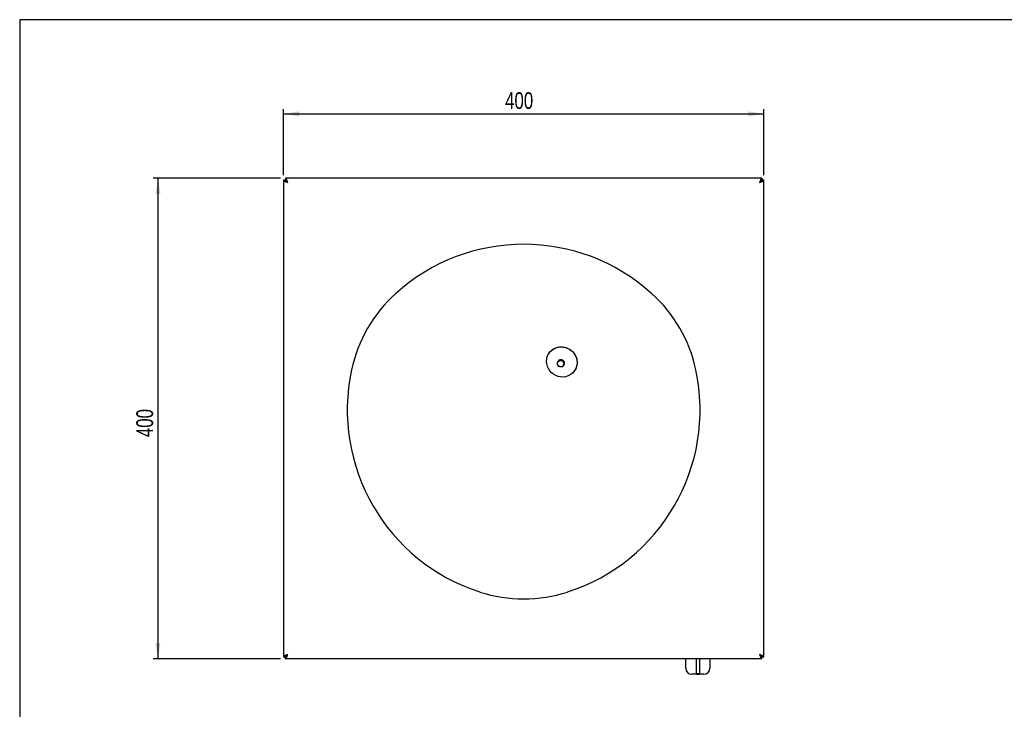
# Model space of a CAD drawing. Extents: x 19 to 1659, y 20 to 1168.
# Tile 2 of 3: x 19 to 839, y 594 to 1168. Entities that reach past the tile are written whole.
import ezdxf

# ---------------------------------------------------------------- set-up
doc = ezdxf.new("R2010")
doc.units = 0
doc.layers.get('0').update_dxf_attribs({"linetype": 'CONTINUOUS'})
doc.layers.add('SLD-0', color=179, linetype='CONTINUOUS')
doc.styles.add('SLDTEXTSTYLE2', font='TXT', dxfattribs={"width": 0.75})
doc.dimstyles.new('SLDDIMSTYLE0', dxfattribs={"dimtxt": 14, "dimasz": 13.208, "dimexe": 0, "dimexo": 0.0625, "dimgap": 3.5, "dimtad": 1, "dimdec": 1, "dimrnd": 1e-09, "dimzin": 12, "dimtxsty": 'SLDTEXTSTYLE2', "dimsah": 1, "dimcen": 0.09, "dimazin": 3, "dimtfac": 1, "dimtdec": 1, "dimtofl": 0, "dimtmove": 0, "dimatfit": 3, "dimtolj": 1, "dimtzin": 12})

# ---------------------------------------------------------------- blocks, each defined once
blk = doc.blocks.new('*D0')
at = {"layer": 'SLD-0'}
for p, q in [((238.94, 1038.55), (238.94, 1093.66)), ((638.94, 1038.55), (638.94, 1093.66)), ((238.94, 1089.66), (638.94, 1089.66))]:
    blk.add_line(p, q, dxfattribs=at)
for points in [[(238.94, 1089.66), (252.15, 1087.63), (252.15, 1091.7)], [(638.94, 1089.66), (625.73, 1091.7), (625.73, 1087.63)]]:
    blk.add_solid(points, dxfattribs=at)
at = {"layer": 'SLD-0', "insert": (423.43, 1107.71), "char_height": 14, "attachment_point": 1, "style": 'SLDTEXTSTYLE2'}
blk.add_mtext('400', dxfattribs=at)
blk = doc.blocks.new('*D1')
at = {"layer": 'SLD-0'}
for p, q in [((236.51, 1036.05), (130.36, 1036.05)), ((134.36, 1036.05), (134.36, 636.05)), ((236.51, 636.05), (130.36, 636.05))]:
    blk.add_line(p, q, dxfattribs=at)
for points in [[(134.36, 1036.05), (132.33, 1022.84), (136.4, 1022.84)], [(134.36, 636.05), (136.4, 649.26), (132.33, 649.26)]]:
    blk.add_solid(points, dxfattribs=at)
at = {"layer": 'SLD-0', "insert": (116.32, 820.54), "char_height": 14, "attachment_point": 1, "rotation": 90, "style": 'SLDTEXTSTYLE2'}
blk.add_mtext('400', dxfattribs=at)

msp = doc.modelspace()

# ---------------------------------------------------------------- linework, layer by layer
at = {"color": 7, "linetype": 'CONTINUOUS'}
for p, q in [((1659.2, 1168), (19.2, 1168)), ((19.2, 1168), (19.2, 20)), ((240.44, 1034.55), (238.94, 1034.55)), ((238.94, 1034.55), (238.94, 1034.48)), ((238.94, 1034.48), (238.94, 637.62)), ((238.94, 1034.48), (240.44, 1034.48)), ((240.51, 1036.05), (240.51, 1034.55)), ((637.37, 1036.05), (240.51, 1036.05)), ((637.37, 1036.05), (637.37, 1034.55)), ((637.44, 1034.55), (638.94, 1034.55)), ((638.94, 1034.48), (637.44, 1034.48)), ((638.94, 1034.55), (638.94, 1034.48)), ((638.94, 637.62), (638.94, 1034.48)), ((238.94, 637.62), (240.44, 637.62)), ((238.94, 637.62), (238.94, 637.55)), ((240.44, 637.55), (238.94, 637.55)), ((240.51, 636.05), (240.51, 637.55)), ((637.37, 636.05), (240.51, 636.05)), ((573.94, 628.13), (573.94, 636.05)), ((582.44, 636.05), (582.44, 623.58)), ((585.44, 636.05), (585.44, 623.58)), ((593.94, 636.05), (593.94, 628.13)), ((637.37, 636.05), (637.37, 637.55)), ((638.94, 637.62), (637.44, 637.62)), ((637.44, 637.55), (638.94, 637.55)), ((638.94, 637.62), (638.94, 637.55)), ((582.44, 623.13), (582.44, 623.58)), ((585.44, 623.5), (582.44, 623.5)), ((585.44, 623.32), (582.44, 623.32)), ((585.44, 623.13), (585.44, 623.58)), ((582.44, 623.13), (578.94, 623.13)), ((582.44, 623.13), (585.44, 623.13)), ((588.94, 623.13), (585.44, 623.13))]:
    msp.add_line(p, q, dxfattribs=at)
at = {"color": 7, "linetype": 'CONTINUOUS', "flags": 128}
for points in [[(242.44, 1032.55), (242.44, 1032.55)], [(635.44, 1032.55), (635.44, 1032.55)], [(463.78, 872.87), (462.11, 874.2), (460.67, 875.77), (459.51, 877.54), (458.65, 879.47), (458.12, 881.49), (457.93, 883.55), (458.09, 885.61), (458.59, 887.59), (459.42, 889.45), (460.56, 891.14), (461.97, 892.61), (463.63, 893.82), (465.47, 894.73), (467.45, 895.33), (469.53, 895.6), (471.63, 895.52), (473.71, 895.11), (475.71, 894.36), (477.56, 893.31), (479.23, 891.98), (480.67, 890.41), (481.83, 888.64), (482.69, 886.72), (483.22, 884.7), (483.41, 882.63), (483.25, 880.58), (482.75, 878.59), (481.92, 876.73), (480.78, 875.04), (479.37, 873.58), (477.71, 872.37), (475.87, 871.45), (473.89, 870.85), (471.81, 870.59), (469.71, 870.66), (467.63, 871.08), (465.63, 871.82), (463.78, 872.87)], [(467.37, 883.39), (468.09, 884.11), (469.04, 884.51), (470.09, 884.54), (471.09, 884.2), (471.92, 883.53), (472.46, 882.62), (472.63, 881.59), (472.42, 880.59), (471.85, 879.75), (471.01, 879.18), (469.99, 878.96), (468.95, 879.12), (468.01, 879.63), (467.32, 880.44), (466.96, 881.42), (466.97, 882.45), (467.37, 883.39)], [(467.54, 883.19), (468.2, 883.84), (469.06, 884.21), (470.02, 884.24), (470.94, 883.93), (471.69, 883.31), (472.19, 882.48), (472.35, 881.55), (472.15, 880.63), (471.63, 879.86), (470.86, 879.34), (469.93, 879.14), (468.98, 879.28), (468.12, 879.75), (467.49, 880.49), (467.16, 881.39), (467.17, 882.33), (467.54, 883.19)]]:
    msp.add_lwpolyline(points, dxfattribs=at)
at = {"color": 7, "linetype": 'CONTINUOUS'}
for centre, radius, start, end in [((438.94, 821.81), 159.24, 47.89655, 132.10345), ((412.03, 851.59), 119.1, 132.10345, 167.89655), ((465.86, 851.59), 119.1, 12.10345, 47.89655), ((469.89, 882.12), 2.88, 53.96445, 163.8123), ((469.89, 881.93), 2.9, 327.95665, 144.04334), ((470.06, 882), 2.88, 308.18781, 58.03537), ((451.28, 843.17), 159.24, 167.89655, 252.10345), ((426.6, 843.17), 159.24, 287.89655, 12.10345), ((438.94, 804.97), 119.1, 252.10345, 287.89655), ((578.94, 628.13), 5, 180, 270), ((588.94, 628.13), 5, 270, 0)]:
    msp.add_arc(centre, radius, start, end, dxfattribs=at)
for points, knots in [([(238.94, 1034.48), (238.94, 1034.4), (238.96, 1034.32), (239.05, 1034.16), (239.12, 1034.08), (239.29, 1033.92), (239.4, 1033.84), (239.66, 1033.68), (239.8, 1033.6), (240.13, 1033.44), (240.3, 1033.36), (240.68, 1033.2), (240.89, 1033.11), (241.31, 1032.95), (241.53, 1032.87), (241.98, 1032.71), (242.21, 1032.63), (242.44, 1032.55)], [0, 0, 0, 0, 0.125, 0.125, 0.25, 0.25, 0.375, 0.375, 0.5, 0.5, 0.625, 0.625, 0.75, 0.75, 0.875, 0.875, 1, 1, 1, 1]), ([(240.44, 1034.48), (240.44, 1034.4), (240.45, 1034.32), (240.5, 1034.16), (240.54, 1034.08), (240.64, 1033.92), (240.71, 1033.84), (240.85, 1033.68), (240.93, 1033.6), (241.12, 1033.44), (241.22, 1033.36), (241.44, 1033.2), (241.55, 1033.11), (241.92, 1032.87), (242.18, 1032.71), (242.44, 1032.55)], [0, 0, 0, 0, 0.125, 0.125, 0.25, 0.25, 0.375, 0.375, 0.5, 0.5, 0.625, 0.625, 0.75, 0.75, 1, 1, 1, 1]), ([(242.44, 1032.55), (242.36, 1032.78), (242.28, 1033.01), (242.12, 1033.46), (242.04, 1033.68), (241.88, 1034.1), (241.8, 1034.3), (241.64, 1034.68), (241.56, 1034.86), (241.4, 1035.19), (241.32, 1035.33), (241.16, 1035.59), (241.07, 1035.7), (240.91, 1035.87), (240.83, 1035.94), (240.67, 1036.03), (240.59, 1036.05), (240.51, 1036.05)], [0, 0, 0, 0, 0.125, 0.125, 0.25, 0.25, 0.375, 0.375, 0.5, 0.5, 0.625, 0.625, 0.75, 0.75, 0.875, 0.875, 1, 1, 1, 1]), ([(242.44, 1032.55), (242.36, 1032.68), (242.28, 1032.81), (242.12, 1033.07), (242.04, 1033.2), (241.88, 1033.44), (241.8, 1033.55), (241.64, 1033.77), (241.56, 1033.87), (241.39, 1034.06), (241.31, 1034.14), (241.15, 1034.29), (241.07, 1034.35), (240.83, 1034.5), (240.67, 1034.55), (240.51, 1034.55)], [0, 0, 0, 0, 0.125, 0.125, 0.25, 0.25, 0.375, 0.375, 0.5, 0.5, 0.625, 0.625, 0.75, 0.75, 1, 1, 1, 1]), ([(637.37, 1036.05), (637.29, 1036.05), (637.21, 1036.03), (637.05, 1035.94), (636.97, 1035.87), (636.81, 1035.7), (636.73, 1035.59), (636.57, 1035.34), (636.49, 1035.19), (636.33, 1034.87), (636.25, 1034.69), (636.08, 1034.31), (636, 1034.1), (635.84, 1033.68), (635.76, 1033.46), (635.6, 1033.01), (635.52, 1032.78), (635.44, 1032.55)], [0, 0, 0, 0, 0.125, 0.125, 0.25, 0.25, 0.375, 0.375, 0.5, 0.5, 0.625, 0.625, 0.75, 0.75, 0.875, 0.875, 1, 1, 1, 1]), ([(637.37, 1034.55), (637.29, 1034.55), (637.21, 1034.54), (637.05, 1034.49), (636.97, 1034.45), (636.81, 1034.35), (636.73, 1034.29), (636.57, 1034.14), (636.48, 1034.06), (636.32, 1033.87), (636.24, 1033.77), (636.08, 1033.55), (636, 1033.44), (635.76, 1033.07), (635.6, 1032.82), (635.44, 1032.55)], [0, 0, 0, 0, 0.125, 0.125, 0.25, 0.25, 0.375, 0.375, 0.5, 0.5, 0.625, 0.625, 0.75, 0.75, 1, 1, 1, 1]), ([(635.44, 1032.55), (635.67, 1032.63), (635.9, 1032.71), (636.35, 1032.87), (636.57, 1032.95), (636.99, 1033.11), (637.19, 1033.19), (637.57, 1033.35), (637.75, 1033.44), (638.08, 1033.6), (638.22, 1033.68), (638.48, 1033.84), (638.59, 1033.92), (638.76, 1034.08), (638.83, 1034.16), (638.92, 1034.32), (638.94, 1034.4), (638.94, 1034.48)], [0, 0, 0, 0, 0.125, 0.125, 0.25, 0.25, 0.375, 0.375, 0.5, 0.5, 0.625, 0.625, 0.75, 0.75, 0.875, 0.875, 1, 1, 1, 1]), ([(635.44, 1032.55), (635.57, 1032.63), (635.7, 1032.71), (635.96, 1032.87), (636.09, 1032.95), (636.33, 1033.12), (636.44, 1033.2), (636.66, 1033.36), (636.76, 1033.44), (636.95, 1033.6), (637.03, 1033.68), (637.18, 1033.84), (637.24, 1033.92), (637.39, 1034.16), (637.44, 1034.32), (637.44, 1034.48)], [0, 0, 0, 0, 0.125, 0.125, 0.25, 0.25, 0.375, 0.375, 0.5, 0.5, 0.625, 0.625, 0.75, 0.75, 1, 1, 1, 1]), ([(458.68, 887.7), (458.78, 888.02), (459.1, 889.01), (460, 890.5), (461.33, 892.11), (462.93, 893.47), (464.76, 894.53), (466.75, 895.27), (468.85, 895.66), (471.01, 895.7), (473.16, 895.38), (475.4, 894.66), (477.5, 893.54), (479.35, 892.06), (480.81, 890.44), (481.99, 888.61), (482.85, 886.63), (483.35, 884.54), (483.51, 882.42), (483.29, 880.32), (482.73, 878.29), (481.81, 876.42), (480.72, 874.85), (479.82, 874.03), (479.44, 873.69)], [0, 0, 0, 0, 0.022499, 0.069094, 0.115691, 0.162287, 0.208883, 0.255479, 0.302074, 0.34867, 0.395264, 0.441857, 0.499976, 0.546568, 0.593161, 0.639753, 0.686345, 0.732939, 0.779532, 0.826126, 0.87272, 0.919316, 0.965912, 1, 1, 1, 1]), ([(242.44, 639.55), (242.21, 639.47), (241.98, 639.39), (241.53, 639.23), (241.31, 639.15), (240.89, 638.99), (240.69, 638.91), (240.31, 638.75), (240.13, 638.67), (239.8, 638.51), (239.66, 638.43), (239.41, 638.27), (239.3, 638.19), (239.12, 638.03), (239.05, 637.95), (238.96, 637.78), (238.94, 637.7), (238.94, 637.62)], [0, 0, 0, 0, 0.125, 0.125, 0.25, 0.25, 0.375, 0.375, 0.5, 0.5, 0.625, 0.625, 0.75, 0.75, 0.875, 0.875, 1, 1, 1, 1]), ([(242.44, 639.55), (242.31, 639.47), (242.18, 639.39), (241.92, 639.23), (241.79, 639.15), (241.55, 638.99), (241.44, 638.91), (241.22, 638.75), (241.12, 638.67), (240.93, 638.51), (240.85, 638.43), (240.71, 638.27), (240.64, 638.19), (240.49, 637.94), (240.44, 637.78), (240.44, 637.62)], [0, 0, 0, 0, 0.125, 0.125, 0.25, 0.25, 0.375, 0.375, 0.5, 0.5, 0.625, 0.625, 0.75, 0.75, 1, 1, 1, 1]), ([(240.51, 636.05), (240.59, 636.05), (240.67, 636.07), (240.83, 636.16), (240.91, 636.23), (241.07, 636.41), (241.15, 636.51), (241.31, 636.77), (241.4, 636.91), (241.56, 637.24), (241.64, 637.41), (241.8, 637.79), (241.88, 638), (242.04, 638.42), (242.12, 638.64), (242.28, 639.09), (242.36, 639.32), (242.44, 639.55)], [0, 0, 0, 0, 0.125, 0.125, 0.25, 0.25, 0.375, 0.375, 0.5, 0.5, 0.625, 0.625, 0.75, 0.75, 0.875, 0.875, 1, 1, 1, 1]), ([(240.51, 637.55), (240.59, 637.55), (240.67, 637.56), (240.83, 637.62), (240.91, 637.65), (241.08, 637.75), (241.15, 637.82), (241.31, 637.96), (241.4, 638.05), (241.56, 638.23), (241.64, 638.33), (241.8, 638.55), (241.88, 638.67), (242.12, 639.03), (242.28, 639.29), (242.44, 639.55)], [0, 0, 0, 0, 0.125, 0.125, 0.25, 0.25, 0.375, 0.375, 0.5, 0.5, 0.625, 0.625, 0.75, 0.75, 1, 1, 1, 1]), ([(635.44, 639.55), (635.52, 639.32), (635.6, 639.09), (635.76, 638.65), (635.84, 638.42), (636, 638), (636.08, 637.8), (636.24, 637.42), (636.32, 637.24), (636.49, 636.92), (636.56, 636.77), (636.73, 636.52), (636.81, 636.41), (636.97, 636.23), (637.05, 636.16), (637.21, 636.07), (637.29, 636.05), (637.37, 636.05)], [0, 0, 0, 0, 0.125, 0.125, 0.25, 0.25, 0.375, 0.375, 0.5, 0.5, 0.625, 0.625, 0.75, 0.75, 0.875, 0.875, 1, 1, 1, 1]), ([(635.44, 639.55), (635.52, 639.42), (635.6, 639.29), (635.76, 639.03), (635.84, 638.91), (636, 638.66), (636.08, 638.55), (636.24, 638.33), (636.33, 638.23), (636.49, 638.04), (636.57, 637.96), (636.73, 637.82), (636.81, 637.75), (637.05, 637.6), (637.21, 637.55), (637.37, 637.55)], [0, 0, 0, 0, 0.125, 0.125, 0.25, 0.25, 0.375, 0.375, 0.5, 0.5, 0.625, 0.625, 0.75, 0.75, 1, 1, 1, 1]), ([(638.94, 637.62), (638.94, 637.7), (638.92, 637.78), (638.83, 637.94), (638.76, 638.02), (638.59, 638.19), (638.48, 638.27), (638.23, 638.43), (638.08, 638.51), (637.75, 638.67), (637.58, 638.75), (637.2, 638.91), (636.99, 638.99), (636.57, 639.15), (636.35, 639.23), (635.9, 639.39), (635.67, 639.47), (635.44, 639.55)], [0, 0, 0, 0, 0.125, 0.125, 0.25, 0.25, 0.375, 0.375, 0.5, 0.5, 0.625, 0.625, 0.75, 0.75, 0.875, 0.875, 1, 1, 1, 1]), ([(637.44, 637.62), (637.44, 637.7), (637.43, 637.78), (637.38, 637.94), (637.34, 638.03), (637.24, 638.19), (637.18, 638.27), (637.03, 638.43), (636.95, 638.51), (636.76, 638.67), (636.66, 638.75), (636.44, 638.91), (636.33, 638.99), (635.96, 639.23), (635.7, 639.39), (635.44, 639.55)], [0, 0, 0, 0, 0.125, 0.125, 0.25, 0.25, 0.375, 0.375, 0.5, 0.5, 0.625, 0.625, 0.75, 0.75, 1, 1, 1, 1])]:
    msp.add_open_spline(points, degree=3, knots=knots, dxfattribs=at)
for points in [[(458.63, 887.72), (458.63, 887.7)], [(467.54, 883.64), (467.37, 883.39)], [(472.18, 880.14), (472.35, 880.39)], [(479.45, 873.65), (479.47, 873.67)]]:
    msp.add_open_spline(points, degree=1, dxfattribs=at)

# ---------------------------------------------------------------- dimensions: what is measured, and where the dimension line sits
at = {"layer": 'SLD-0'}
dim = msp.add_linear_dim(base=(638.94, 1089.66), p1=(238.94, 1034.55), p2=(638.94, 1034.55), dimstyle='SLDDIMSTYLE0', dxfattribs=at)
dim.commit()
dim.dimension.update_dxf_attribs({"geometry": '*D0', "text_midpoint": (438.94, 1089.66), "dimtype": 160})
dim = msp.add_linear_dim(base=(134.36, 636.05), p1=(240.51, 1036.05), p2=(240.51, 636.05), angle=90, dimstyle='SLDDIMSTYLE0', dxfattribs=at)
dim.commit()
dim.dimension.update_dxf_attribs({"geometry": '*D1', "text_midpoint": (134.36, 836.05), "dimtype": 160})

doc.saveas('drawing.dxf')
